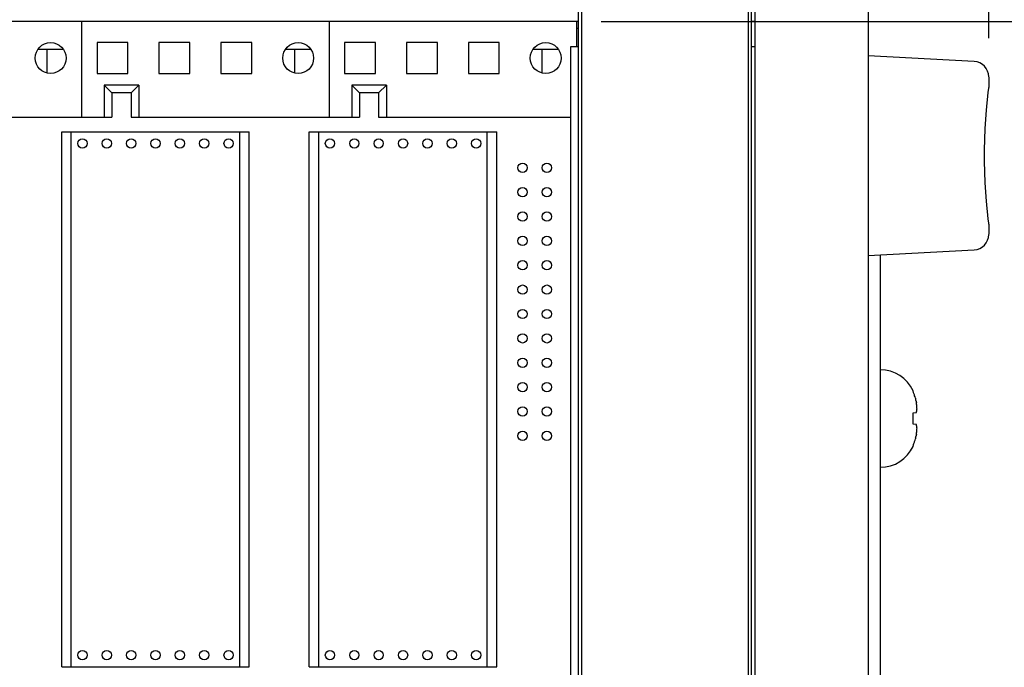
# Model space of a CAD drawing. Header units: inches. Extents: x 0 to 34, y 0 to 22.
# Tile 26 of 76: x 8.4 to 10, y 15.5 to 16.5. Entities that reach past the tile are written whole.
import ezdxf

# ---------------------------------------------------------------- set-up
doc = ezdxf.new("R2010")
doc.units = ezdxf.units.IN
doc.header["$LTSCALE"] = 1.87
doc.header["$MEASUREMENT"] = 0
doc.layers.get('0').update_dxf_attribs({"linetype": 'CONTINUOUS'})
doc.layers.add('COSMETIC', color=7, linetype='CONTINUOUS')
doc.layers.add('DIMENSIONS', color=7, linetype='CONTINUOUS')
doc.styles.get("Standard").update_dxf_attribs({"font": 'txt', "width": 0.8})
doc.dimstyles.new('DIMSTYLE_1', dxfattribs={"dimtxt": 0.125, "dimasz": 0.18, "dimexe": 0.18, "dimexo": 0.0625, "dimgap": 0.09, "dimtad": 0, "dimtih": 1, "dimtoh": 1, "dimlfac": 2, "dimzin": 4, "dimdsep": 46, "dimtxsty": 'STANDARD', "dimblk": '_FILLED', "dimblk1": '_FILLED', "dimblk2": '_FILLED', "dimcen": 0.09, "dimadec": 0, "dimazin": 0, "dimtp": 0.01, "dimtm": 0.01, "dimtfac": 1, "dimtofl": 0, "dimtmove": 0, "dimatfit": 3, "dimldrblk": '_FILLED', "dimfxl": 1, "dimtolj": 1, "dimtzin": 4, "dimarcsym": 0})

# ---------------------------------------------------------------- blocks, each defined once
blk = doc.blocks.new('_FILLED')
at = {"color": 0, "linetype": 'BYBLOCK'}
blk.add_solid([(0, 0), (-1, 0.1736), (-1, -0.1736)], dxfattribs=at)
blk = doc.blocks.new('*D4')
at = {"layer": 'DIMENSIONS', "color": 2, "linetype": 'CONTINUOUS'}
for p, q in [((4.2183, 15.7325), (4.2183, 19.5505)), ((9.9503, 18.0505), (9.9503, 19.5505)), ((4.2183, 19.4255), (7.2998, 19.4255)), ((9.9503, 19.4255), (8.7498, 19.4255)), ((9.9503, 16.5091), (9.9503, 17.8005))]:
    blk.add_line(p, q, dxfattribs=at)
at = {"layer": 'DIMENSIONS', "color": 2, "linetype": 'CONTINUOUS', "xscale": 0.18, "yscale": 0.18, "zscale": 0.18, "rotation": 180}
blk.add_blockref('_FILLED', (4.2183, 19.4255), dxfattribs=at)
at = {"layer": 'DIMENSIONS', "color": 2, "linetype": 'CONTINUOUS', "xscale": 0.18, "yscale": 0.18, "zscale": 0.18}
blk.add_blockref('_FILLED', (9.9503, 19.4255), dxfattribs=at)
at = {"layer": 'DIMENSIONS', "color": 2, "linetype": 'CONTINUOUS', "width": 0.8}
for s, p in [('[', (7.9873, 19.363)), (']', (8.5873, 19.363)), ('11.46', (7.3623, 19.363)), ('291.2', (8.0873, 19.363))]:
    blk.add_text(s, height=0.125, dxfattribs=at).set_placement(p)
blk = doc.blocks.new('*D6')
at = {"layer": 'DIMENSIONS', "color": 2, "linetype": 'CONTINUOUS'}
for p, q in [((9.3242, 16.536), (10.8253, 16.536)), ((10.7003, 16.536), (10.7003, 15.7692)), ((10.7003, 14.331), (10.7003, 15.3317)), ((9.3214, 14.331), (10.8253, 14.331))]:
    blk.add_line(p, q, dxfattribs=at)
at = {"layer": 'DIMENSIONS', "color": 2, "linetype": 'CONTINUOUS', "xscale": 0.18, "yscale": 0.18, "zscale": 0.18}
for p, rotation in [((10.7003, 16.536), 90), ((10.7003, 14.331), 270)]:
    blk.add_blockref('_FILLED', p, dxfattribs=dict(at, rotation=rotation))
at = {"layer": 'DIMENSIONS', "color": 2, "linetype": 'CONTINUOUS', "width": 0.8}
for s, p in [('4.41', (10.4503, 15.5817)), ('[', (10.4503, 15.3942)), (']', (10.8503, 15.3942)), ('112', (10.5503, 15.3942))]:
    blk.add_text(s, height=0.125, dxfattribs=at).set_placement(p)

msp = doc.modelspace()

# ---------------------------------------------------------------- linework, layer by layer
at = {"color": 7, "linetype": 'CONTINUOUS'}
for p, q in [((9.57282, 13.69122), (9.57282, 17.17622)), ((9.7553, 17.14432), (9.7553, 13.72312)), ((9.28732, 14.16801), (9.28732, 16.69751)), ((9.5668, 14.16801), (9.5668, 16.69751)), ((9.29232, 16.67776), (9.29232, 14.18776)), ((9.5618, 14.18776), (9.5618, 16.67776)), ((9.28732, 16.53597), (4.88132, 16.53597)), ((8.48432, 16.53597), (8.48432, 16.38144)), ((8.88432, 16.53597), (8.88432, 16.38144)), ((9.28432, 16.53597), (9.28432, 16.49526)), ((9.57282, 16.53597), (9.5668, 16.53597)), ((8.55932, 16.50197), (8.50932, 16.50197)), ((8.50932, 16.50197), (8.50932, 16.45197)), ((8.55932, 16.45197), (8.55932, 16.50197)), ((8.65932, 16.50197), (8.60932, 16.50197)), ((8.60932, 16.50197), (8.60932, 16.45197)), ((8.65932, 16.45197), (8.65932, 16.50197)), ((8.75932, 16.50197), (8.70932, 16.50197)), ((8.70932, 16.50197), (8.70932, 16.45197)), ((8.75932, 16.45197), (8.75932, 16.50197)), ((8.95932, 16.50197), (8.90932, 16.50197)), ((8.90932, 16.50197), (8.90932, 16.45197)), ((8.95932, 16.45197), (8.95932, 16.50197)), ((9.05932, 16.50197), (9.00932, 16.50197)), ((9.00932, 16.50197), (9.00932, 16.45197)), ((9.05932, 16.45197), (9.05932, 16.50197)), ((9.15932, 16.50197), (9.10932, 16.50197)), ((9.10932, 16.50197), (9.10932, 16.45197)), ((9.15932, 16.45197), (9.15932, 16.50197)), ((8.45467, 16.49097), (8.41397, 16.49097)), ((8.42832, 16.49097), (8.42832, 16.45295)), ((8.85467, 16.49097), (8.81397, 16.49097)), ((8.82832, 16.49097), (8.82832, 16.45295)), ((9.25467, 16.49097), (9.21397, 16.49097)), ((9.22832, 16.49097), (9.22832, 16.45295)), ((9.28732, 16.49526), (9.27419, 16.49526)), ((9.27419, 16.49526), (9.27419, 14.37026)), ((9.57282, 16.49526), (9.5668, 16.49526)), ((9.92661, 16.47142), (9.7553, 16.48039)), ((8.50932, 16.45197), (8.55932, 16.45197)), ((8.60932, 16.45197), (8.65932, 16.45197)), ((8.70932, 16.45197), (8.75932, 16.45197)), ((8.90932, 16.45197), (8.95932, 16.45197)), ((9.00932, 16.45197), (9.05932, 16.45197)), ((9.10932, 16.45197), (9.15932, 16.45197)), ((9.9503, 16.44584), (9.9503, 16.42962)), ((8.57682, 16.43331), (8.52082, 16.43331)), ((8.52082, 16.43331), (8.52082, 16.38144)), ((8.52082, 16.43331), (8.53332, 16.42081)), ((8.56432, 16.42081), (8.53332, 16.42081)), ((8.53332, 16.42081), (8.53332, 16.38144)), ((8.56432, 16.42081), (8.57682, 16.43331)), ((8.56432, 16.42081), (8.56432, 16.38144)), ((8.57682, 16.43331), (8.57682, 16.38144)), ((8.97682, 16.43331), (8.92082, 16.43331)), ((8.92082, 16.43331), (8.92082, 16.38144)), ((8.92082, 16.43331), (8.93332, 16.42081)), ((8.96432, 16.42081), (8.93332, 16.42081)), ((8.93332, 16.42081), (8.93332, 16.38144)), ((8.96432, 16.42081), (8.97682, 16.43331)), ((8.96432, 16.42081), (8.96432, 16.38144)), ((8.97682, 16.43331), (8.97682, 16.38144)), ((9.94949, 16.42191), (9.95019, 16.42779)), ((9.95019, 16.42779), (9.9503, 16.42936)), ((9.95019, 16.42779), (9.9503, 16.42936)), ((9.9503, 16.42936), (9.9503, 16.42962)), ((8.16432, 16.38144), (8.53332, 16.38144)), ((8.56432, 16.38144), (8.93332, 16.38144)), ((8.96432, 16.38144), (9.27419, 16.38144)), ((8.45225, 16.3577), (8.7554, 16.3577)), ((8.45225, 15.49353), (8.45225, 16.3577)), ((8.46775, 15.49353), (8.46775, 16.3577)), ((8.7399, 15.49353), (8.7399, 16.3577)), ((8.7554, 15.49353), (8.7554, 16.3577)), ((8.85225, 16.3577), (9.1554, 16.3577)), ((8.85225, 15.49353), (8.85225, 16.3577)), ((8.86775, 15.49353), (8.86775, 16.3577)), ((9.1399, 15.49353), (9.1399, 16.3577)), ((9.1554, 15.49353), (9.1554, 16.3577)), ((9.94949, 16.21652), (9.94868, 16.22378)), ((9.95019, 16.21065), (9.94949, 16.21653)), ((9.9503, 16.20908), (9.95019, 16.21065)), ((9.9503, 16.20908), (9.95019, 16.21065)), ((9.9503, 16.20882), (9.9503, 16.20908)), ((9.9503, 16.20882), (9.9503, 16.20908)), ((9.9503, 16.20882), (9.9503, 16.1926)), ((9.7553, 16.15805), (9.92661, 16.16703)), ((9.7753, 14.70809), (9.7753, 16.1591)), ((9.82793, 15.93842), (9.82793, 15.93936)), ((9.82793, 15.9036), (9.83331, 15.90418)), ((9.82793, 15.88534), (9.82793, 15.9036)), ((9.83331, 15.88476), (9.82793, 15.88534)), ((9.82793, 15.84959), (9.82793, 15.85053)), ((8.45225, 15.49353), (8.7554, 15.49353)), ((8.85225, 15.49353), (9.1554, 15.49353))]:
    msp.add_line(p, q, dxfattribs=at)
for points in [[(9.94394, 16.34566), (9.9446, 16.36259), (9.94552, 16.37836), (9.94658, 16.39257), (9.94768, 16.4048), (9.94868, 16.41468), (9.94949, 16.42192)], [(9.9446, 16.36254), (9.94552, 16.37832), (9.94658, 16.39253), (9.94767, 16.40477), (9.94868, 16.41466), (9.94949, 16.42191)], [(9.94394, 16.29274), (9.94358, 16.31035), (9.94359, 16.32814), (9.94394, 16.34571)], [(9.94359, 16.3103), (9.94358, 16.32809), (9.94394, 16.34566)], [(9.94658, 16.24587), (9.94552, 16.26013), (9.9446, 16.2759), (9.94394, 16.29278)], [(9.94552, 16.26009), (9.9446, 16.27585), (9.94394, 16.29274)], [(9.94868, 16.22378), (9.94767, 16.23367), (9.94658, 16.24591)], [(9.94868, 16.22376), (9.94768, 16.23364), (9.94658, 16.24587)]]:
    msp.add_lwpolyline(points, dxfattribs=at)
for centre, radius in [((8.43432, 16.47697), 0.025), ((8.83432, 16.47697), 0.025), ((9.23432, 16.47697), 0.025), ((8.48571, 16.339), 0.0075), ((8.52508, 16.339), 0.0075), ((8.56445, 16.339), 0.0075), ((8.60382, 16.339), 0.0075), ((8.64319, 16.339), 0.0075), ((8.68256, 16.339), 0.0075), ((8.72193, 16.339), 0.0075), ((8.88571, 16.339), 0.0075), ((8.92508, 16.339), 0.0075), ((8.96445, 16.339), 0.0075), ((9.00382, 16.339), 0.0075), ((9.04319, 16.339), 0.0075), ((9.08256, 16.339), 0.0075), ((9.12193, 16.339), 0.0075), ((9.19693, 16.29965), 0.0075), ((9.23628, 16.29965), 0.0075), ((9.19693, 16.26028), 0.0075), ((9.23628, 16.26028), 0.0075), ((9.19693, 16.22091), 0.0075), ((9.23628, 16.22091), 0.0075), ((9.19693, 16.18154), 0.0075), ((9.23628, 16.18154), 0.0075), ((9.19693, 16.14217), 0.0075), ((9.23628, 16.14217), 0.0075), ((9.19693, 16.1028), 0.0075), ((9.23628, 16.1028), 0.0075), ((9.19693, 16.06343), 0.0075), ((9.23628, 16.06343), 0.0075), ((9.19693, 16.02406), 0.0075), ((9.23628, 16.02406), 0.0075), ((9.19693, 15.98469), 0.0075), ((9.23628, 15.98469), 0.0075), ((9.19693, 15.94532), 0.0075), ((9.23628, 15.94532), 0.0075), ((9.19693, 15.90595), 0.0075), ((9.23628, 15.90595), 0.0075), ((9.19693, 15.86658), 0.0075), ((9.23628, 15.86658), 0.0075), ((8.48571, 15.51223), 0.0075), ((8.52508, 15.51223), 0.0075), ((8.56445, 15.51223), 0.0075), ((8.60382, 15.51223), 0.0075), ((8.64319, 15.51223), 0.0075), ((8.68256, 15.51223), 0.0075), ((8.72193, 15.51223), 0.0075), ((8.88571, 15.51223), 0.0075), ((8.92508, 15.51223), 0.0075), ((8.96445, 15.51223), 0.0075), ((9.00382, 15.51223), 0.0075), ((9.04319, 15.51223), 0.0075), ((9.08256, 15.51223), 0.0075), ((9.12193, 15.51223), 0.0075)]:
    msp.add_circle(centre, radius, dxfattribs=at)
for centre, radius, start, end in [((9.9253, 16.44645), 0.025, 0, 86.99998), ((9.9253, 16.19199), 0.025, 273.00002, 360), ((9.7753, 15.91538), 0.05783, 24.49455, 90), ((9.7753, 15.87357), 0.05783, 270, 335.50545)]:
    msp.add_arc(centre, radius, start, end, dxfattribs=at)
for points, knots in [([(9.8305, 15.93144), (9.83027, 15.93224), (9.82976, 15.93381), (9.8289, 15.93614), (9.82826, 15.93766), (9.82793, 15.93842)], [0, 0, 0, 0, 0.3345435, 0.6678421, 1, 1, 1, 1]), ([(9.8338, 15.91687), (9.8338, 15.91687), (9.83375, 15.91722), (9.83371, 15.91757), (9.83366, 15.91791)], [0, 0, 0, 0, 0.0207018, 1, 1, 1, 1]), ([(9.83399, 15.91517), (9.83399, 15.91518), (9.83396, 15.91547), (9.83393, 15.91577), (9.8339, 15.91605)], [0, 0, 0, 0, 0.0266274, 1, 1, 1, 1]), ([(9.83415, 15.91349), (9.83415, 15.91349), (9.83413, 15.91375), (9.83411, 15.91401), (9.83408, 15.91427)], [0, 0, 0, 0, 0.0261136, 1, 1, 1, 1]), ([(9.83331, 15.90418), (9.8334, 15.90453), (9.83358, 15.90521), (9.8338, 15.90624), (9.83397, 15.90709), (9.83405, 15.9076), (9.83408, 15.90777)], [0, 0, 0, 0, 0.2926046, 0.5782623, 0.8571171, 1, 1, 1, 1]), ([(9.83415, 15.90823), (9.83415, 15.90823), (9.83418, 15.90843), (9.83421, 15.90864), (9.83424, 15.90883)], [0, 0, 0, 0, 0.0196336, 1, 1, 1, 1]), ([(9.83408, 15.88116), (9.83405, 15.88135), (9.83397, 15.88187), (9.8338, 15.88273), (9.83357, 15.88375), (9.8334, 15.88442), (9.83331, 15.88476)], [0, 0, 0, 0, 0.1532131, 0.4307977, 0.7131109, 1, 1, 1, 1]), ([(9.83415, 15.88072), (9.83415, 15.88072), (9.83413, 15.88087), (9.83411, 15.88102), (9.83408, 15.88116)], [0, 0, 0, 0, 0.027667, 1, 1, 1, 1]), ([(9.83331, 15.86862), (9.83339, 15.86914), (9.83348, 15.86968), (9.83355, 15.87023), (9.83356, 15.87026)], [0, 0, 0, 0, 0.946808, 1, 1, 1, 1]), ([(9.83364, 15.87089), (9.83369, 15.87118), (9.83373, 15.87153), (9.83377, 15.87187), (9.83378, 15.87192)], [0, 0, 0, 0, 0.8643005, 1, 1, 1, 1]), ([(9.83387, 15.8727), (9.8339, 15.87294), (9.83394, 15.87324), (9.83397, 15.87354), (9.83397, 15.87359)], [0, 0, 0, 0, 0.8252452, 1, 1, 1, 1]), ([(9.83406, 15.87449), (9.83409, 15.87471), (9.83411, 15.87497), (9.83413, 15.87524), (9.83414, 15.87529)], [0, 0, 0, 0, 0.8283509, 1, 1, 1, 1]), ([(9.83423, 15.87635), (9.83424, 15.87654), (9.83426, 15.87676), (9.83427, 15.87698), (9.83428, 15.87701)], [0, 0, 0, 0, 0.8715756, 1, 1, 1, 1]), ([(9.82888, 15.85281), (9.82918, 15.85358), (9.82976, 15.85513), (9.83027, 15.85671), (9.8305, 15.8575)], [0, 0, 0, 0, 0.499068, 1, 1, 1, 1])]:
    msp.add_open_spline(points, degree=3, knots=knots, dxfattribs=at)
for points in [[(9.83167, 15.9273), (9.83131, 15.92869), (9.83092, 15.93007), (9.8305, 15.93144)], [(9.83167, 15.9273), (9.83184, 15.92665), (9.83201, 15.926), (9.83217, 15.92535)], [(9.83259, 15.9236), (9.83246, 15.92418), (9.83232, 15.92477), (9.83217, 15.92535)], [(9.83259, 15.9236), (9.83285, 15.92251), (9.83308, 15.92142), (9.83331, 15.92032)], [(9.83357, 15.91858), (9.83349, 15.91916), (9.8334, 15.91974), (9.83331, 15.92032)], [(9.83366, 15.91791), (9.83363, 15.91814), (9.8336, 15.91836), (9.83357, 15.91858)], [(9.8339, 15.91605), (9.83386, 15.91633), (9.83383, 15.9166), (9.8338, 15.91687)], [(9.83408, 15.91427), (9.83405, 15.91457), (9.83402, 15.91487), (9.83399, 15.91517)], [(9.83424, 15.91245), (9.83421, 15.9128), (9.83418, 15.91314), (9.83415, 15.91349)], [(9.83428, 15.91182), (9.83427, 15.91203), (9.83425, 15.91224), (9.83424, 15.91245)], [(9.83438, 15.91017), (9.83435, 15.91072), (9.83432, 15.91127), (9.83428, 15.91182)], [(9.83408, 15.90777), (9.83411, 15.90792), (9.83413, 15.90807), (9.83415, 15.90823)], [(9.83424, 15.90883), (9.83425, 15.90896), (9.83427, 15.90908), (9.83428, 15.9092)], [(9.83428, 15.9092), (9.83432, 15.90952), (9.83435, 15.90985), (9.83438, 15.91017)], [(9.83424, 15.8801), (9.83421, 15.8803), (9.83418, 15.88051), (9.83415, 15.88072)], [(9.83428, 15.87974), (9.83427, 15.87986), (9.83425, 15.87998), (9.83424, 15.8801)], [(9.83438, 15.87877), (9.83435, 15.8791), (9.83432, 15.87942), (9.83428, 15.87974)], [(9.83217, 15.86358), (9.83201, 15.86293), (9.83184, 15.86229), (9.83167, 15.86164)], [(9.83217, 15.86358), (9.83231, 15.86417), (9.83246, 15.86476), (9.83259, 15.86535)], [(9.83331, 15.86862), (9.83308, 15.86753), (9.83285, 15.86643), (9.83259, 15.86535)], [(9.83356, 15.87026), (9.83359, 15.87047), (9.83362, 15.87068), (9.83364, 15.87089)], [(9.83378, 15.87192), (9.83381, 15.87218), (9.83384, 15.87244), (9.83387, 15.8727)], [(9.83397, 15.87359), (9.834, 15.87389), (9.83404, 15.87419), (9.83406, 15.87449)], [(9.83414, 15.87529), (9.83417, 15.87564), (9.8342, 15.87599), (9.83423, 15.87635)], [(9.83428, 15.87701), (9.83432, 15.8776), (9.83435, 15.87819), (9.83438, 15.87877)], [(9.82793, 15.85053), (9.82826, 15.85128), (9.82858, 15.85204), (9.82888, 15.85281)], [(9.8305, 15.8575), (9.83092, 15.85887), (9.83131, 15.86026), (9.83167, 15.86164)]]:
    msp.add_open_spline(points, degree=3, dxfattribs=at)
at = {"layer": 'COSMETIC', "color": 4, "linetype": 'CONTINUOUS'}
msp.add_line((9.28732, 16.52475), (9.28432, 16.52475), dxfattribs=at)

# ---------------------------------------------------------------- dimensions: what is measured, and where the dimension line sits
at = {"layer": 'DIMENSIONS', "color": 2, "linetype": 'CONTINUOUS'}
dim = msp.add_linear_dim(base=(9.9503, 19.42547), p1=(4.21834, 15.73247), p2=(9.9503, 16.50913), dimstyle='DIMSTYLE_1', dxfattribs=at)
dim.commit()
dim.dimension.update_dxf_attribs({"geometry": '*D4', "text_midpoint": (8.02477, 19.42547), "dimtype": 160})
dim = msp.add_linear_dim(base=(10.7003, 16.53597), p1=(9.32142, 14.33097), p2=(9.32425, 16.53597), angle=90, dimstyle='DIMSTYLE_1', dxfattribs=at)
dim.commit()
dim.dimension.update_dxf_attribs({"geometry": '*D6', "text_midpoint": (10.7003, 15.55041), "dimtype": 160})

doc.saveas('drawing.dxf')
